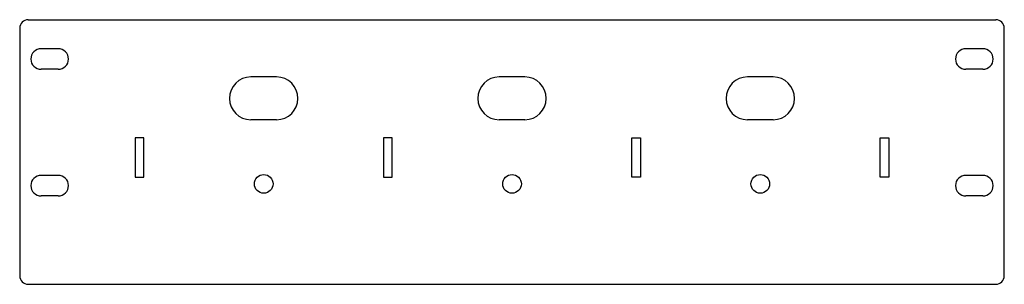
# Model space of a CAD drawing. Header units: millimetres. Extents: x 13 to 588, y 38 to 192.
import ezdxf

# ---------------------------------------------------------------- set-up
doc = ezdxf.new("R2010")
doc.units = ezdxf.units.MM

msp = doc.modelspace()

# ---------------------------------------------------------------- linework, layer by layer
at = {"color": 7, "linetype": 'Continuous', "lineweight": 25}
for p, q in [((18.13, 192.24), (583.13, 192.24)), ((13.13, 187.24), (13.13, 42.55)), ((588.13, 42.55), (588.13, 187.24)), ((35.63, 175.24), (25.63, 175.24)), ((575.63, 175.24), (565.63, 175.24)), ((35.63, 163.24), (25.63, 163.24)), ((575.63, 163.24), (565.63, 163.24)), ((163.13, 158.74), (148.13, 158.74)), ((308.13, 158.74), (293.13, 158.74)), ((453.13, 158.74), (438.13, 158.74)), ((163.13, 133.74), (148.13, 133.74)), ((308.13, 133.74), (293.13, 133.74)), ((453.13, 133.74), (438.13, 133.74)), ((80.63, 123.24), (80.63, 100.24)), ((85.63, 123.24), (80.63, 123.24)), ((85.63, 100.24), (85.63, 123.24)), ((225.63, 123.24), (225.63, 100.24)), ((230.63, 123.24), (225.63, 123.24)), ((230.63, 100.24), (230.63, 123.24)), ((370.63, 123.24), (375.63, 123.24)), ((370.63, 100.24), (370.63, 123.24)), ((375.63, 123.24), (375.63, 100.24)), ((515.63, 123.24), (520.63, 123.24)), ((515.63, 100.24), (515.63, 123.24)), ((520.63, 123.24), (520.63, 100.24)), ((35.63, 101.24), (25.63, 101.24)), ((80.63, 100.24), (85.63, 100.24)), ((225.63, 100.24), (230.63, 100.24)), ((375.63, 100.24), (370.63, 100.24)), ((520.63, 100.24), (515.63, 100.24)), ((575.63, 101.24), (565.63, 101.24)), ((35.63, 89.24), (25.63, 89.24)), ((575.63, 89.24), (565.63, 89.24)), ((18.13, 37.55), (583.13, 37.55))]:
    msp.add_line(p, q, dxfattribs=at)
for centre in [(155.63, 96.24), (300.63, 96.24), (445.63, 96.24)]:
    msp.add_circle(centre, 5.45, dxfattribs=at)
for centre, radius, start, end in [((18.13, 187.24), 5, 90, 180), ((583.13, 187.24), 5, 0, 90), ((25.63, 169.24), 6, 90, 270), ((35.63, 169.24), 6, 270, 90), ((565.63, 169.24), 6, 90, 270), ((575.63, 169.24), 6, 270, 90), ((148.13, 146.24), 12.5, 90, 270), ((163.13, 146.24), 12.5, 270, 90), ((293.13, 146.24), 12.5, 90, 270), ((308.13, 146.24), 12.5, 270, 90), ((438.13, 146.24), 12.5, 90, 270), ((453.13, 146.24), 12.5, 270, 90), ((25.63, 95.24), 6, 90, 270), ((35.63, 95.24), 6, 270, 90), ((565.63, 95.24), 6, 90, 270), ((575.63, 95.24), 6, 270, 90), ((18.13, 42.55), 5, 180, 270), ((583.13, 42.55), 5, 270, 0)]:
    msp.add_arc(centre, radius, start, end, dxfattribs=at)

doc.saveas('drawing.dxf')
